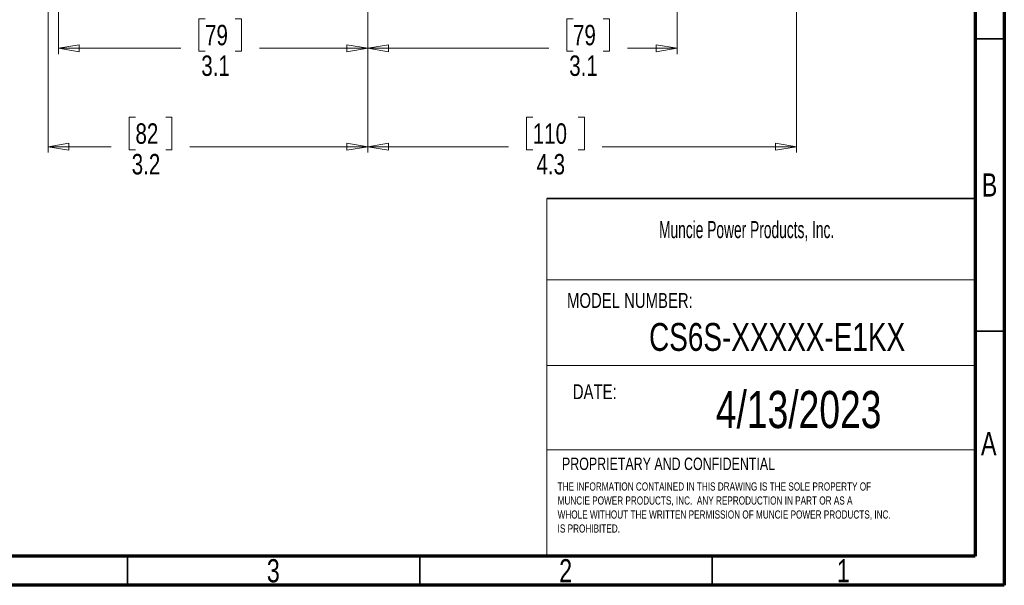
# Model space of a CAD drawing. Header units: inches. Extents: x 0.6 to 16.3, y 0.2 to 11.5.
# Tile 8 of 12: x 9.7 to 16.3, y 0.2 to 4. Entities that reach past the tile are written whole.
import ezdxf

# ---------------------------------------------------------------- set-up
doc = ezdxf.new("R2010")
doc.units = ezdxf.units.IN
doc.header["$MEASUREMENT"] = 0
doc.styles.add('SLDTEXTSTYLE0', font='TXT', dxfattribs={"width": 0.75})
doc.styles.add('SLDTEXTSTYLE1', font='TXT', dxfattribs={"width": 0.605})
doc.dimstyles.new('SLDDIMSTYLE1', dxfattribs={"dimtxt": 0.137795, "dimasz": 0.14, "dimexe": 0, "dimexo": 0.0625, "dimgap": 0.034449, "dimtad": 0, "dimdec": 1, "dimlfac": 1.5, "dimrnd": 1e-09, "dimzin": 12, "dimdsep": 46, "dimtxsty": 'SLDTEXTSTYLE0', "dimblk1": 'CLOSED', "dimblk2": 'CLOSED', "dimsah": 1, "dimcen": 0.09, "dimadec": 0, "dimazin": 3, "dimtfac": 1, "dimtdec": 1, "dimtofl": 0, "dimtmove": 0, "dimatfit": 3, "dimldrblk": 'CLOSED', "dimfxl": 0, "dimfrac": 2, "dimtolj": 1, "dimtzin": 12, "dimarcsym": 0})
doc.dimstyles.new('SLDDIMSTYLE3', dxfattribs={"dimtxt": 0.137795, "dimasz": 0.14, "dimexe": 0, "dimexo": 0.0625, "dimgap": 0.034449, "dimtad": 0, "dimdec": 1, "dimlfac": 1.5, "dimrnd": 1e-09, "dimzin": 12, "dimdsep": 46, "dimtxsty": 'SLDTEXTSTYLE0', "dimblk1": 'CLOSED', "dimblk2": 'CLOSED', "dimsah": 1, "dimcen": 0.09, "dimadec": 0, "dimazin": 3, "dimtfac": 1, "dimtofl": 0, "dimtmove": 0, "dimatfit": 3, "dimldrblk": 'CLOSED', "dimfxl": 0, "dimfrac": 2, "dimtolj": 1, "dimtzin": 12, "dimarcsym": 0})

# ---------------------------------------------------------------- blocks, each defined once
blk = doc.blocks.new('SW_NOTE_0')
at = {"color": 0, "linetype": 'Continuous', "lineweight": 0, "char_height": 0.055, "attachment_point": 1, "style": 'SLDTEXTSTYLE0'}
for s, insert in [('THE INFORMATION CONTAINED IN THIS DRAWING IS THE SOLE PROPERTY OF', (0, 0.0709)), ('MUNCIE POWER PRODUCTS, INC.  ANY REPRODUCTION IN PART OR AS A', (0, -0.0235)), ('WHOLE WITHOUT THE WRITTEN PERMISSION OF MUNCIE POWER PRODUCTS, INC.', (0, -0.1178)), ('IS PROHIBITED.', (0, -0.2122))]:
    blk.add_mtext(s, dxfattribs=dict(at, insert=insert))
blk = doc.blocks.new('_Closed')
at = {"color": 0, "linetype": 'ByBlock', "lineweight": -2}
for p, q in [((-1, 0.166667), (0, 0)), ((-1, 0.166667), (-1, -0.166667)), ((0, 0), (-1, -0.166667)), ((0, 0), (-1, 0))]:
    blk.add_line(p, q, dxfattribs=at)
blk = doc.blocks.new('_D_1')
at = {"color": 7, "linetype": 'Continuous', "lineweight": 0}
for p, q in [((14.9382, 6.9854), (14.9382, 3.1114)), ((12.0515, 4.9223), (12.0515, 3.1114)), ((13.1628, 3.3493), (13.1208, 3.3493)), ((13.1208, 3.3493), (13.1208, 3.1305)), ((13.4682, 3.3493), (13.5102, 3.3493)), ((13.5102, 3.3493), (13.5102, 3.1305)), ((12.0515, 3.1508), (13, 3.1508)), ((13.1208, 3.1305), (13.1628, 3.1305)), ((13.5102, 3.1305), (13.4682, 3.1305)), ((14.9382, 3.1508), (13.6311, 3.1508))]:
    blk.add_line(p, q, dxfattribs=at)
at = {"color": 7, "linetype": 'Continuous', "lineweight": 18, "xscale": 0.14, "yscale": 0.14, "rotation": 180.0000000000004}
blk.add_blockref('_Closed', (12.0515, 3.1508), dxfattribs=at)
at = {"color": 7, "linetype": 'Continuous', "lineweight": 18, "xscale": 0.14, "yscale": 0.14}
blk.add_blockref('_Closed', (14.9382, 3.1508), dxfattribs=at)
at = {"color": 7, "linetype": 'Continuous', "lineweight": 18, "char_height": 0.1378, "attachment_point": 1, "style": 'SLDTEXTSTYLE0'}
for s, insert in [('110', (13.1628, 3.3082)), ('4.3', (13.1882, 3.102))]:
    blk.add_mtext(s, dxfattribs=dict(at, insert=insert))
blk = doc.blocks.new('_D_3')
at = {"color": 7, "linetype": 'Continuous', "lineweight": 0}
for p, q in [((12.0515, 4.9223), (12.0515, 3.7748)), ((14.1348, 4.6268), (14.1348, 3.7748)), ((13.434, 4.0127), (13.392, 4.0127)), ((13.392, 4.0127), (13.392, 3.7939)), ((13.6376, 4.0127), (13.6796, 4.0127)), ((13.6796, 4.0127), (13.6796, 3.7939)), ((12.0515, 3.8142), (13.2711, 3.8142)), ((13.392, 3.7939), (13.434, 3.7939)), ((13.6796, 3.7939), (13.6376, 3.7939)), ((14.1348, 3.8142), (13.8005, 3.8142))]:
    blk.add_line(p, q, dxfattribs=at)
at = {"color": 7, "linetype": 'Continuous', "lineweight": 18, "xscale": 0.14, "yscale": 0.14, "rotation": 180.0000000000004}
blk.add_blockref('_Closed', (12.0515, 3.8142, -0.857), dxfattribs=at)
at = {"color": 7, "linetype": 'Continuous', "lineweight": 18, "xscale": 0.14, "yscale": 0.14}
blk.add_blockref('_Closed', (14.1348, 3.8142, -0.857), dxfattribs=at)
at = {"color": 7, "linetype": 'Continuous', "lineweight": 18, "char_height": 0.1378, "attachment_point": 1, "style": 'SLDTEXTSTYLE0'}
for s, insert in [('79', (13.434, 3.9716)), ('3.1', (13.4085, 3.7654))]:
    blk.add_mtext(s, dxfattribs=dict(at, insert=insert))
blk = doc.blocks.new('_D_4')
at = {"color": 7, "linetype": 'Continuous', "lineweight": 0}
for p, q in [((12.0515, 4.9223), (12.0515, 3.7748)), ((9.9682, 4.6268), (9.9682, 3.7748)), ((10.956, 4.0127), (10.9141, 4.0127)), ((10.9141, 4.0127), (10.9141, 3.7939)), ((11.1597, 4.0127), (11.2017, 4.0127)), ((11.2017, 4.0127), (11.2017, 3.7939)), ((9.9682, 3.8142), (10.7932, 3.8142)), ((10.9141, 3.7939), (10.956, 3.7939)), ((11.2017, 3.7939), (11.1597, 3.7939)), ((12.0515, 3.8142), (11.3225, 3.8142))]:
    blk.add_line(p, q, dxfattribs=at)
at = {"color": 7, "linetype": 'Continuous', "lineweight": 18, "xscale": 0.14, "yscale": 0.14, "rotation": 180.0000000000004}
blk.add_blockref('_Closed', (9.9682, 3.8142, -0.857), dxfattribs=at)
at = {"color": 7, "linetype": 'Continuous', "lineweight": 18, "xscale": 0.14, "yscale": 0.14}
blk.add_blockref('_Closed', (12.0515, 3.8142, -0.857), dxfattribs=at)
at = {"color": 7, "linetype": 'Continuous', "lineweight": 18, "char_height": 0.1378, "attachment_point": 1, "style": 'SLDTEXTSTYLE0'}
for s, insert in [('79', (10.956, 3.9716)), ('3.1', (10.9306, 3.7654))]:
    blk.add_mtext(s, dxfattribs=dict(at, insert=insert))
blk = doc.blocks.new('_D_5')
at = {"color": 7, "linetype": 'Continuous', "lineweight": 0}
for p, q in [((9.8986, 5.8715), (9.8986, 3.1114)), ((12.0515, 4.9223), (12.0515, 3.1114)), ((10.4874, 3.3493), (10.4454, 3.3493)), ((10.4454, 3.3493), (10.4454, 3.1305)), ((10.691, 3.3493), (10.733, 3.3493)), ((10.733, 3.3493), (10.733, 3.1305)), ((9.8986, 3.1508), (10.3245, 3.1508)), ((10.4454, 3.1305), (10.4874, 3.1305)), ((10.733, 3.1305), (10.691, 3.1305)), ((12.0515, 3.1508), (10.8539, 3.1508))]:
    blk.add_line(p, q, dxfattribs=at)
at = {"color": 7, "linetype": 'Continuous', "lineweight": 18, "xscale": 0.14, "yscale": 0.14, "rotation": 180.0000000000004}
blk.add_blockref('_Closed', (9.8986, 3.1508, -0.857), dxfattribs=at)
at = {"color": 7, "linetype": 'Continuous', "lineweight": 18, "xscale": 0.14, "yscale": 0.14}
blk.add_blockref('_Closed', (12.0515, 3.1508, -0.857), dxfattribs=at)
at = {"color": 7, "linetype": 'Continuous', "lineweight": 18, "char_height": 0.1378, "attachment_point": 1, "style": 'SLDTEXTSTYLE0'}
for s, insert in [('82', (10.4874, 3.3082)), ('3.2', (10.4619, 3.102))]:
    blk.add_mtext(s, dxfattribs=dict(at, insert=insert))

msp = doc.modelspace()

# ---------------------------------------------------------------- linework, layer by layer
at = {"color": 7, "linetype": 'Continuous', "lineweight": 70}
for p, q in [((16.3386, 11.4961), (16.3386, 0.1969)), ((16.1417, 11.2992), (16.1417, 0.3937)), ((16.1417, 0.3937), (0.7874, 0.3937)), ((16.3386, 0.1969), (0.5906, 0.1969))]:
    msp.add_line(p, q, dxfattribs=at)
at = {"color": 7, "linetype": 'Continuous', "lineweight": 35}
for p, q in [((16.1417, 3.878), (16.3386, 3.878)), ((13.2575, 2.8023), (16.1417, 2.8023)), ((16.1417, 1.9094), (16.3386, 1.9094)), ((10.4331, 0.3937), (10.4331, 0.1969)), ((12.4016, 0.3937), (12.4016, 0.1969)), ((14.3701, 0.3937), (14.3701, 0.1969))]:
    msp.add_line(p, q, dxfattribs=at)
at = {"color": 7, "linetype": 'Continuous', "lineweight": 18}
for p, q in [((13.2575, 2.8023), (13.2575, 0.3937)), ((13.2575, 2.2534), (16.1417, 2.2534)), ((13.2575, 1.6773), (16.1417, 1.6773)), ((13.2575, 1.1098), (16.1417, 1.1098))]:
    msp.add_line(p, q, dxfattribs=at)

# ---------------------------------------------------------------- block references
at = {"color": 7, "linetype": 'Continuous', "lineweight": 0}
msp.add_blockref('SW_NOTE_0', (13.3303, 0.8191), dxfattribs=at)

# ---------------------------------------------------------------- texts
for s, insert, char_height, attachment_point, style in [('B', (16.239, 2.9714), 0.1562, 2, 'SLDTEXTSTYLE0'), ('Muncie Power Products, Inc.', (14.0133, 2.6497), 0.114583, 1, 'SLDTEXTSTYLE1'), ('MODEL NUMBER:', (13.3936, 2.165), 0.1, 1, 'SLDTEXTSTYLE0'), ('CS6S-XXXXX-E1KX', (14.8084, 1.9633), 0.1875, 2, 'SLDTEXTSTYLE0'), ('DATE:', (13.4326, 1.5506), 0.1, 1, 'SLDTEXTSTYLE0'), ('4/13/2023', (14.9534, 1.5058), 0.25, 2, 'SLDTEXTSTYLE0'), ('A', (16.2338, 1.2293), 0.1562, 2, 'SLDTEXTSTYLE0'), ('PROPRIETARY AND CONFIDENTIAL', (13.3597, 1.0568), 0.083333, 1, 'SLDTEXTSTYLE0'), ('3', (11.4157, 0.373), 0.1562, 2, 'SLDTEXTSTYLE0'), ('2', (13.3843, 0.373), 0.1562, 2, 'SLDTEXTSTYLE0'), ('1', (15.2543, 0.373), 0.1562, 2, 'SLDTEXTSTYLE0')]:
    msp.add_mtext(s, dxfattribs=dict(at, insert=insert, char_height=char_height, attachment_point=attachment_point, style=style))

# ---------------------------------------------------------------- dimensions: what is measured, and where the dimension line sits
at = {"color": 7, "linetype": 'Continuous', "lineweight": 18}
for base, p1, p2, dimstyle, picture, middle in [((12.0515, 3.1508), (14.9382, 7.0248), (12.0515, 4.9617), 'SLDDIMSTYLE1', '_D_1', (13.3155, 3.1508)), ((12.0515, 3.1508), (9.8986, 5.9109), (12.0515, 4.9617), 'SLDDIMSTYLE1', '_D_5', (10.5892, 3.1508)), ((12.0515, 3.8142), (9.9682, 4.6662), (12.0515, 4.9617), 'SLDDIMSTYLE1', '_D_4', (11.0579, 3.8142)), ((14.1348, 3.8142), (12.0515, 4.9617), (14.1348, 4.6662), 'SLDDIMSTYLE3', '_D_3', (13.5358, 3.8142))]:
    dim = msp.add_linear_dim(base=base, p1=p1, p2=p2, dimstyle=dimstyle, dxfattribs=at)
    dim.commit()
    dim.dimension.update_dxf_attribs({"geometry": picture, "text_midpoint": middle, "dimtype": 160})

doc.saveas('drawing.dxf')
